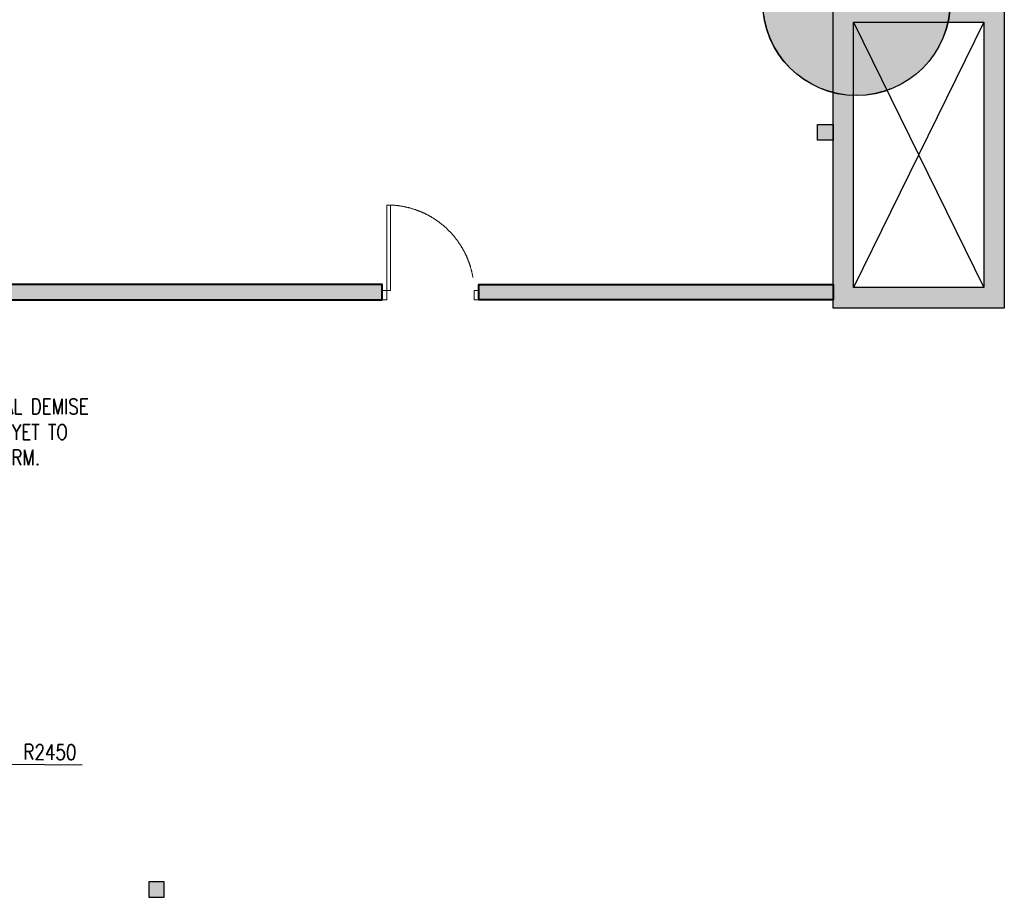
# Model space of a CAD drawing. Header units: millimetres. Extents: x -2073 to 35483, y -49920 to 11085.
# Tile 31 of 70: x 12829 to 22498, y -48791 to -40176. Entities that reach past the tile are written whole.
import ezdxf

# ---------------------------------------------------------------- set-up
doc = ezdxf.new("R2010")
doc.units = ezdxf.units.MM
doc.linetypes.add('HIDDEN', pattern=[0.375, 0.25, -0.125])
for name, color, linetype, lineweight in [('00 Structural', 2, 'Continuous', 25), ('02 Furniture', 14, 'Continuous', 25), ('A-DOOR', 1, 'Continuous', 13), ('Grey', 8, 'Continuous', 9), ('LEVEL-F-OVERALL LAYOUT$0$A-FLOR-HRAL', 251, 'Continuous', 13), ('WALL', 7, 'Continuous', 40)]:
    doc.layers.add(name, color=color, linetype=linetype, lineweight=lineweight)
doc.layers.add('ACMV-MEPF_General Text', color=7, linetype='Continuous')
doc.layers.add('PENDENT SPRINKLER', color=7, linetype='Continuous')
doc.layers.add('RCP LAYOUT', color=9, linetype='Continuous', true_color=0x808080)
doc.styles.add('Romans', font='romans.shx', dxfattribs={"width": 0.8})
doc.styles.get("Standard").update_dxf_attribs({"font": 'arial.ttf', "width": 0.8})
doc.dimstyles.new('Closed_filled-Romans-100', dxfattribs={"dimtxt": 100, "dimasz": 100, "dimexe": 50, "dimexo": 50, "dimgap": 50, "dimtad": 1, "dimdec": 0, "dimzin": 0, "dimdsep": 46, "dimtxsty": 'Romans', "dimcen": 0.09, "dimadec": 0, "dimazin": 0, "dimtfac": 1, "dimtdec": 0, "dimtofl": 0, "dimtmove": 0, "dimatfit": 3, "dimfxl": 1, "dimtolj": 1, "dimtzin": 0, "dimarcsym": 0})

# ---------------------------------------------------------------- blocks, each defined once
blk = doc.blocks.new('*D54')
at = {"layer": 'Defpoints', "color": 0, "transparency": 16777216}
for p in [(10156.7, -47469.8), (12606.6, -47486.9)]:
    blk.add_point(p, dxfattribs=at)
at = {"layer": 'PENDENT SPRINKLER', "color": 0, "lineweight": -2, "transparency": 16777216}
for p, q in [((10156.6, -47469.8), (10156.8, -47469.8)), ((10156.7, -47469.9), (10156.7, -47469.7)), ((13443.8, -47492.7), (12706.6, -47487.6))]:
    blk.add_line(p, q, dxfattribs=at)
at = {"layer": 'PENDENT SPRINKLER', "color": 0, "transparency": 16777216}
blk.add_solid([(12706.7, -47470.9), (12706.5, -47504.2), (12606.6, -47486.9)], dxfattribs=at)
at = {"layer": 'PENDENT SPRINKLER', "color": 0, "transparency": 16777216, "insert": (13126.1, -47365.5), "char_height": 150, "attachment_point": 5, "rotation": 359.60096, "style": 'Romans'}
blk.add_mtext('\\A1;R2450', dxfattribs=at)
blk = doc.blocks.new('cut elements')
at = {"ltscale": 0.25, "true_color": 0x808080}
h = blk.add_hatch(color=8, dxfattribs=at)
h.dxf.hatch_style = 1
h.paths.add_polyline_path([(328.23, -785.03, 1), (255.76, -785.03, 1)])
h = blk.add_hatch(color=8, dxfattribs=at)
h.dxf.hatch_style = 1
h.paths.add_polyline_path([(292, -776), (173.63, -776), (173.63, -842.21), (292, -842.21)])
h.paths.add_polyline_path([(284.1, -783.9), (181.52, -783.9), (181.52, -834.32), (284.1, -834.32)], flags=16)
at = {"color": 8, "ltscale": 0.25, "true_color": 0x808080}
for p, q in [((284.1, -834.32), (181.52, -783.9)), ((284.1, -783.9), (181.52, -834.32))]:
    blk.add_line(p, q, dxfattribs=at)
at = {"layer": '00 Structural', "color": 8, "ltscale": 0.25, "true_color": 0x808080}
for points in [[(292, -842.21), (173.63, -842.21), (173.63, -776), (292, -776)], [(284.1, -834.32), (181.52, -834.32), (181.52, -783.9), (284.1, -783.9)]]:
    blk.add_lwpolyline(points, close=True, dxfattribs=at)
blk.add_circle((292, -785.03), 36.24, dxfattribs=at)
blk = doc.blocks.new('Regular-door')
at = {"layer": 'A-DOOR', "color": 8, "true_color": 0x808080}
for p, q in [((-0.04, 0.899), (0, 0.899)), ((-0.04, 0), (-0.04, 0.899)), ((0, 0.899), (0, -0.1)), ((-0.92, 0), (-0.97, 0)), ((-0.97, 0), (-0.97, -0.1)), ((-0.92, -0.1), (-0.92, 0)), ((0.05, 0), (-0.04, 0)), ((0.05, -0.1), (0.05, 0)), ((-0.97, -0.1), (-0.92, -0.1)), ((0, -0.1), (0.05, -0.1))]:
    blk.add_line(p, q, dxfattribs=at)
at = {"layer": 'A-DOOR', "color": 8, "linetype": 'HIDDEN', "ltscale": 5, "true_color": 0x808080}
blk.add_arc((-0.003, -0.017), 0.917, 92.3179, 178.922, dxfattribs=at)
blk = doc.blocks.new('r4ttwt')
at = {"ltscale": 0.25, "true_color": 0x808080}
h = blk.add_hatch(color=8, dxfattribs=at)
h.dxf.hatch_style = 1
h.paths.add_polyline_path([(1719525.82, -78868.95, 1), (1719598.29, -78868.95, 1)])
h = blk.add_hatch(color=8, dxfattribs=at)
h.dxf.hatch_style = 1
h.paths.add_polyline_path([(1719553.03, -78868.95), (1719553.03, -78987.31), (1719619.24, -78987.31), (1719619.24, -78868.95)])
h.paths.add_polyline_path([(1719560.92, -78876.84), (1719560.92, -78979.42), (1719611.35, -78979.42), (1719611.35, -78876.84)], flags=16)
at = {"color": 8, "ltscale": 0.25, "true_color": 0x808080}
for p, q in [((1719611.35, -78876.84), (1719560.92, -78979.42)), ((1719560.92, -78876.84), (1719611.35, -78979.42))]:
    blk.add_line(p, q, dxfattribs=at)
at = {"layer": '00 Structural', "color": 8, "ltscale": 0.25, "true_color": 0x808080}
for points in [[(1719619.24, -78868.95), (1719619.24, -78987.31), (1719553.03, -78987.31), (1719553.03, -78868.95)], [(1719611.35, -78876.84), (1719611.35, -78979.42), (1719560.92, -78979.42), (1719560.92, -78876.84)]]:
    blk.add_lwpolyline(points, close=True, dxfattribs=at)
blk.add_circle((1719562.06, -78868.95), 36.24, dxfattribs=at)
blk = doc.blocks.new('plnnnn')
at = {"ltscale": 0.25, "true_color": 0x808080}
h = blk.add_hatch(color=8, dxfattribs=at)
h.dxf.hatch_style = 1
h.paths.add_polyline_path([(1723736.27, -78025.19), (1723736.27, -78031.09), (1723925.07, -78031.09), (1723925.07, -78025.19)])
h = blk.add_hatch(color=8, dxfattribs=at)
h.dxf.hatch_style = 1
h.paths.add_polyline_path([(1724099.42, -78031.09), (1724099.42, -78025.19), (1723962.48, -78025.19), (1723962.48, -78031.09)])
at = {"layer": '00 Structural', "color": 8, "ltscale": 0.25, "true_color": 0x808080}
for points in [[(1723736.27, -78031.09), (1723736.27, -77921.88), (1723730.27, -77921.88), (1723730.27, -78031.09), (1723925.07, -78031.09)], [(1723962.48, -78031.1), (1724099.42, -78031.1), (1724099.42, -78025.1)]]:
    blk.add_lwpolyline(points, dxfattribs=at)
at = {"layer": 'WALL', "color": 8, "true_color": 0x808080}
for points in [[(1723925.07, -78031.09), (1723925.07, -78025.19), (1723736.27, -78025.19), (1723736.27, -78031.09)], [(1723962.48, -78031.09), (1723962.48, -78025.19), (1724099.42, -78025.19), (1724099.42, -78031.09)]]:
    blk.add_lwpolyline(points, close=True, dxfattribs=at)
at = {"color": 8, "true_color": 0x808080}
blk.add_blockref('r4ttwt', (4546.39, 953.06), dxfattribs=at)
at = {"layer": '00 Structural', "color": 8, "true_color": 0x808080, "rotation": 90}
blk.add_blockref('cut elements', (1723323.42, -78207.88), dxfattribs=at)
blk.add_blockref('cut elements', (1723323.42, -78207.88), dxfattribs=at)
at = {"layer": 'A-DOOR', "color": 8, "linetype": 'Continuous', "ltscale": 0.1, "true_color": 0x808080, "xscale": -36.66821059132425, "yscale": 36.66821059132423, "zscale": 36.66821059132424, "rotation": 8.893908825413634e-05}
blk.add_blockref('Regular-door', (1723926.91, -78027.43), dxfattribs=at)
blk = doc.blocks.new('steel cols')
at = {"layer": '00 Structural', "ltscale": 0.25, "true_color": 0x808080}
h = blk.add_hatch(color=8, dxfattribs=at)
h.dxf.hatch_style = 1
h.paths.add_polyline_path([(1723381.98, -77443.61), (1723381.98, -77449.61), (1723387.98, -77449.61), (1723387.98, -77443.61)])
at = {"layer": '00 Structural', "color": 8, "ltscale": 0.25, "true_color": 0x808080}
blk.add_lwpolyline([(1723381.98, -77443.61), (1723387.98, -77443.61), (1723387.98, -77449.61), (1723381.98, -77449.61)], close=True, dxfattribs=at)
blk = doc.blocks.new('columns by us')
at = {"layer": '00 Structural', "color": 8, "true_color": 0x808080, "rotation": 180}
blk.add_blockref('steel cols', (3447481.4, -155412.94), dxfattribs=at)
at = {"layer": '00 Structural', "color": 8, "true_color": 0x808080, "xscale": -1}
blk.add_blockref('steel cols', (3447222.81, -812.36), dxfattribs=at)
blk = doc.blocks.new('IRISH HOUSE-RCP LAYOUT')
at = {"layer": '02 Furniture', "color": 8, "true_color": 0x808080}
blk.add_circle((21045.8, 0), 921.8, dxfattribs=at)
at = {"layer": 'LEVEL-F-OVERALL LAYOUT$0$A-FLOR-HRAL', "color": 8, "true_color": 0x808080}
blk.add_circle((21047, 0), 920.6, dxfattribs=at)
at = {"layer": '00 Structural', "color": 8, "true_color": 0x808080, "xscale": 25.4, "yscale": 25.4, "zscale": 25.4}
blk.add_blockref('columns by us', (-43771308.8, 1979063.5), dxfattribs=at)
at = {"layer": 'Grey', "color": 8, "true_color": 0x808080, "xscale": 25.4, "yscale": 25.4, "zscale": 25.4}
blk.add_blockref('plnnnn', (-43771308.8, 1979063.5), dxfattribs=at)

msp = doc.modelspace()

# ---------------------------------------------------------------- block references
at = {"layer": 'RCP LAYOUT'}
msp.add_blockref('IRISH HOUSE-RCP LAYOUT', (0, -40000), dxfattribs=at)

# ---------------------------------------------------------------- texts
at = {"layer": 'ACMV-MEPF_General Text', "insert": (12278.4, -44223.8), "char_height": 150, "attachment_point": 4}
msp.add_mtext_dynamic_manual_height_columns('\\pxql;{\\Fromans|c0;\\C1;\\c255;ACTUAL DEMISE AREA YET TO CONFIRM.}', width=1655.963, gutter_width=1, heights=[1205], dxfattribs=at)

# ---------------------------------------------------------------- dimensions: what is measured, and where the dimension line sits
at = {"layer": 'PENDENT SPRINKLER', "color": 0}
dim = msp.add_radius_dim(center=(10156.7, -47469.8), mpoint=(12606.6, -47486.9), dimstyle='Closed_filled-Romans-100', override={"dimtxt": 150}, dxfattribs=at)
dim.commit()
dim.dimension.update_dxf_attribs({"geometry": '*D54', "text_midpoint": (13126.1, -47365.5)})

doc.saveas('drawing.dxf')
